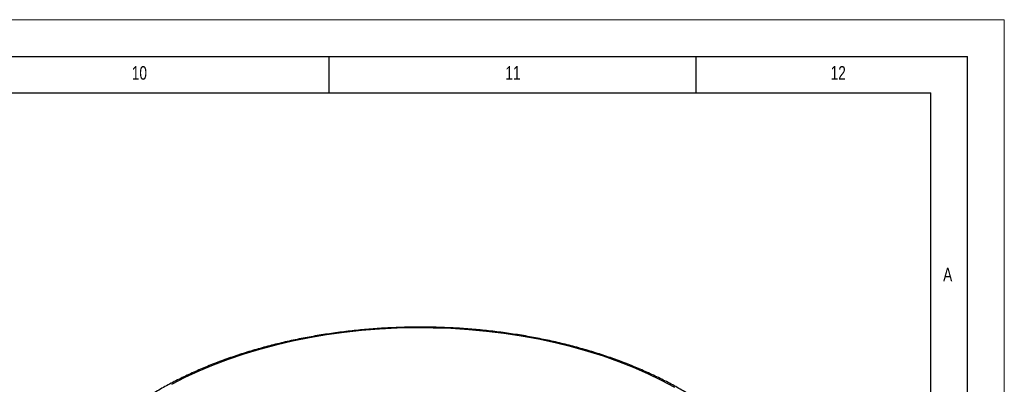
# Model space of a CAD drawing. Header units: millimetres. Extents: x 0 to 594, y 0 to 420.
# Tile 43 of 43: x 460 to 594, y 370 to 420. Entities that reach past the tile are written whole.
import ezdxf

# ---------------------------------------------------------------- set-up
doc = ezdxf.new("R2010")
doc.units = ezdxf.units.MM
doc.layers.add('FORMAT', color=7, linetype='Continuous')
doc.styles.add('SLDTEXTSTYLE0', font='TXT', dxfattribs={"width": 0.75})

msp = doc.modelspace()

# ---------------------------------------------------------------- linework, layer by layer
at = {"color": 7, "linetype": 'Continuous', "lineweight": 18}
for p in [(0, 420), (594, 0)]:
    msp.add_line(p, (594, 420), dxfattribs=at)
at = {"color": 7, "linetype": 'Continuous', "lineweight": 25, "flags": 128}
msp.add_lwpolyline([(549.072, 369.841), (547.28, 370.798), (545.408, 371.703), (543.462, 372.554), (541.446, 373.349), (539.365, 374.086), (537.223, 374.763), (535.027, 375.379), (532.781, 375.931), (530.49, 376.419), (528.161, 376.842), (525.799, 377.199), (523.409, 377.488), (520.998, 377.709), (518.571, 377.861), (516.133, 377.945), (513.692, 377.959), (511.252, 377.904), (508.82, 377.78), (506.401, 377.588), (504.002, 377.327), (501.628, 376.998), (499.284, 376.603), (496.977, 376.142), (494.712, 375.615), (492.494, 375.026), (490.329, 374.374), (488.223, 373.662), (486.179, 372.891), (484.203, 372.063), (482.3, 371.18), (480.474, 370.244)], dxfattribs=at)
at = {"color": 7, "linetype": 'Continuous', "lineweight": 25}
msp.add_open_spline([(551.089, 368.85), (550.809, 369.02), (549.999, 369.515), (548.6, 370.299), (546.873, 371.187), (545.076, 372.027), (543.216, 372.819), (541.295, 373.559), (539.319, 374.248), (537.291, 374.883), (535.215, 375.464), (533.097, 375.988), (530.939, 376.456), (528.746, 376.866), (526.524, 377.217), (524.277, 377.509), (522.01, 377.741), (519.726, 377.913), (517.432, 378.023), (515.131, 378.073), (512.828, 378.062), (510.529, 377.989), (508.238, 377.856), (505.96, 377.662), (503.7, 377.408), (501.461, 377.094), (499.25, 376.721), (497.07, 376.29), (494.926, 375.801), (492.823, 375.255), (490.764, 374.654), (488.755, 373.999), (486.799, 373.291), (484.901, 372.531), (483.064, 371.722), (481.292, 370.864), (479.589, 369.959), (477.959, 369.009), (476.404, 368.016), (474.929, 366.982), (473.537, 365.909), (472.23, 364.8), (471.012, 363.655), (469.885, 362.479), (468.852, 361.273), (467.915, 360.04), (467.076, 358.783), (466.337, 357.505), (465.699, 356.208), (465.168, 354.895), (464.78, 353.737), (464.613, 353.013), (464.549, 352.735)], degree=3, knots=[0, 0, 0, 0, 0.0107327, 0.0311028, 0.0514723, 0.07184, 0.0922055, 0.1125684, 0.1329286, 0.1532861, 0.1736409, 0.1939932, 0.2143433, 0.2346912, 0.2550373, 0.2753818, 0.295725, 0.3160672, 0.3364087, 0.3567497, 0.3770906, 0.3974316, 0.417773, 0.438115, 0.458458, 0.4788023, 0.499148, 0.5194956, 0.5398454, 0.5601975, 0.5805522, 0.6009098, 0.6212705, 0.6416344, 0.6620015, 0.6823718, 0.7027451, 0.7231211, 0.7434992, 0.7638785, 0.7842574, 0.804634, 0.825006, 0.8453706, 0.8657242, 0.8860632, 0.9063832, 0.92668, 0.9469498, 0.9671898, 0.9873985, 1, 1, 1, 1], dxfattribs=at)
at = {"layer": 'FORMAT'}
for p, q in [((15, 415), (589, 415)), ((502, 410), (502, 415)), ((552, 410), (552, 415)), ((589, 5), (589, 415)), ((20, 410), (584, 410)), ((584, 10), (584, 410))]:
    msp.add_line(p, q, dxfattribs=at)

# ---------------------------------------------------------------- texts
at = {"layer": 'FORMAT', "attachment_point": 1, "style": 'SLDTEXTSTYLE0'}
for s, insert, char_height in [('10', (475.081, 413.668), 1.8521), ('11', (525.999, 413.668), 1.8521), ('12', (570.333, 413.668), 1.8521), ('A', (585.667, 386.168), 1.852)]:
    msp.add_mtext(s, dxfattribs=dict(at, insert=insert, char_height=char_height))

doc.saveas('drawing.dxf')
